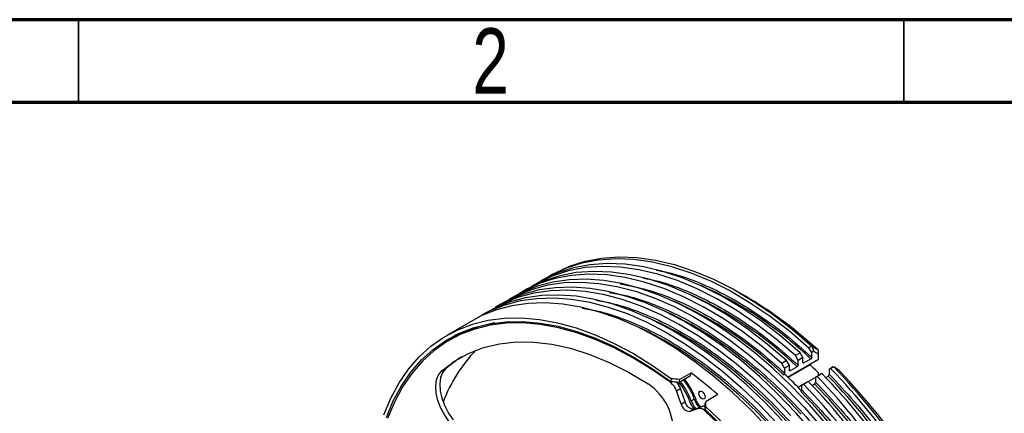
# Model space of a CAD drawing. Header units: millimetres. Extents: x 15 to 415, y 5 to 292.
# Tile 57 of 58: x 311 to 371, y 268 to 292. Entities that reach past the tile are written whole.
import ezdxf

# ---------------------------------------------------------------- set-up
doc = ezdxf.new("R2010")
doc.units = ezdxf.units.MM
doc.styles.add('SLDTEXTSTYLE0', font='TXT', dxfattribs={"width": 0.75})

msp = doc.modelspace()

# ---------------------------------------------------------------- linework, layer by layer
at = {"color": 7, "linetype": 'Continuous', "lineweight": 70}
for p, q in [((15, 292), (415, 292)), ((20, 287), (410, 287))]:
    msp.add_line(p, q, dxfattribs=at)
at = {"color": 7, "linetype": 'Continuous', "lineweight": 35}
for p, q in [((315, 287), (315, 292)), ((365, 287), (365, 292))]:
    msp.add_line(p, q, dxfattribs=at)
at = {"color": 7, "linetype": 'Continuous', "lineweight": 25}
for p, q in [((343.715825, 276.553305), (343.539048, 276.451207)), ((342.18376, 275.668453), (341.889132, 275.498289)), ((343.008718, 276.144912), (342.71409, 275.974748)), ((341.358802, 275.191994), (341.064174, 275.02183)), ((355.39738, 275.229948), (355.043638, 275.434036)), ((340.533844, 274.715535), (340.239216, 274.545372)), ((339.708886, 274.239077), (339.414258, 274.068913)), ((338.883928, 273.762618), (337.304723, 272.850539)), ((337.707136, 272.698021), (337.471434, 272.56189)), ((359.424544, 272.201983), (359.247768, 272.099885)), ((359.413611, 271.812635), (359.247768, 272.099885)), ((359.424544, 272.201983), (359.451489, 272.180689)), ((359.451489, 272.180689), (359.794702, 271.966356)), ((357.951702, 270.32267), (359.82609, 271.405232)), ((358.42281, 271.623426), (358.717438, 271.79359)), ((358.588653, 271.336177), (358.42281, 271.623426)), ((358.883281, 271.506341), (358.588653, 271.336177)), ((358.883281, 271.506341), (358.717438, 271.79359)), ((358.883281, 271.216387), (358.883281, 271.506341)), ((359.354685, 271.417564), (358.942206, 271.179334)), ((359.539029, 271.885071), (359.413611, 271.812635)), ((359.413611, 271.522682), (359.413611, 271.812635)), ((359.82609, 271.896135), (359.794702, 271.966356)), ((359.82609, 271.405232), (359.82609, 271.705929)), ((337.240578, 270.838327), (337.004876, 270.702196)), ((357.89248, 271.317131), (357.597852, 271.146967)), ((357.763695, 270.859718), (357.597852, 271.146967)), ((358.058323, 271.029882), (357.763695, 270.859718)), ((357.763695, 270.859718), (357.763695, 270.569765)), ((358.058323, 271.029882), (357.89248, 271.317131)), ((358.058323, 270.739929), (358.058323, 271.029882)), ((358.529727, 270.941105), (358.117248, 270.702876)), ((358.588653, 271.046224), (358.588653, 271.336177)), ((358.883281, 271.233884), (358.942206, 271.179334)), ((359.314669, 271.057593), (359.283915, 271.092096)), ((360.474271, 270.791583), (360.600007, 270.864202)), ((360.559915, 270.840994), (360.474271, 270.791583)), ((360.474271, 270.791583), (360.474271, 270.491338)), ((360.722637, 270.934975), (360.559915, 270.840994)), ((360.722637, 270.934975), (360.744867, 270.934787)), ((361.075416, 270.716653), (360.744867, 270.934787)), ((350.904159, 270.041472), (350.930124, 270.214605)), ((351.372903, 270.002185), (352.080009, 270.410579)), ((351.398865, 270.175299), (352.105972, 270.583693)), ((352.080009, 270.410579), (352.105972, 270.583693)), ((357.70477, 270.464646), (357.763695, 270.498679)), ((358.058323, 270.757425), (358.117248, 270.702876)), ((359.649313, 270.30363), (359.211808, 270.050946)), ((359.649313, 270.315124), (359.943941, 270.485288)), ((359.734957, 270.364535), (359.649313, 270.315124)), ((359.649313, 270.315124), (359.649313, 270.014879)), ((360.029585, 270.534699), (359.734957, 270.364535)), ((359.82609, 270.405728), (359.82609, 270.585868)), ((360.029585, 270.534699), (359.943941, 270.485288)), ((360.262251, 270.29603), (360.415346, 270.38445)), ((361.122452, 270.676904), (361.075416, 270.716653)), ((351.22349, 269.490819), (351.459192, 269.62695)), ((351.398865, 270.175299), (351.372903, 270.002185)), ((351.747928, 268.814183), (351.459192, 269.62695)), ((358.824355, 269.827171), (358.596681, 269.695676)), ((358.824355, 269.838665), (359.118983, 270.008829)), ((358.909999, 269.888076), (358.824355, 269.838665)), ((358.824355, 269.53842), (358.824355, 269.838665)), ((359.204627, 270.05824), (358.909999, 269.888076)), ((359.204627, 270.05824), (359.118983, 270.008829)), ((359.437293, 269.819571), (359.590388, 269.907991)), ((351.512226, 268.678052), (351.22349, 269.490819)), ((353.7177, 269.25732), (353.010593, 268.848927)), ((351.512226, 268.678052), (351.747928, 268.814183)), ((352.538867, 268.408328), (352.047501, 268.237547)), ((352.113598, 268.878557), (352.30216, 268.987462)), ((352.283204, 268.373678), (352.774569, 268.544459)), ((352.774569, 268.544459), (352.538867, 268.408328)), ((353.002172, 268.509412), (352.959613, 268.349934)), ((352.968039, 268.689466), (353.010593, 268.848927)), ((352.283204, 268.373678), (352.047501, 268.237547))]:
    msp.add_line(p, q, dxfattribs=at)
at = {"color": 8, "linetype": 'Continuous', "lineweight": 25}
for p, q in [((359.314669, 271.057593), (357.986015, 270.290222)), ((350.963229, 270.036726), (350.871139, 269.983539)), ((352.962649, 268.262328), (353.019819, 268.295347))]:
    msp.add_line(p, q, dxfattribs=at)
at = {"color": 7, "linetype": 'Continuous', "lineweight": 25, "flags": 128}
for points in [[(343.276988, 276.292683), (343.666026, 276.522918), (344.556649, 276.941731), (345.505378, 277.247253), (346.506871, 277.437763), (347.555488, 277.512188), (348.645325, 277.470108), (349.770245, 277.311762), (350.923912, 277.038041), (352.099832, 276.650486), (353.29138, 276.151279), (354.491849, 275.543232), (355.694477, 274.829768), (356.892493, 274.014906), (358.079151, 273.103233), (359.247768, 272.099885)], [(343.715825, 276.553305), (343.844099, 276.625732), (344.734714, 277.044337), (345.683415, 277.349672), (346.684862, 277.540018), (347.733417, 277.614303), (348.823176, 277.57211), (349.948004, 277.413674), (351.101568, 277.13989), (352.277374, 276.752297), (353.468801, 276.253079), (354.669144, 275.645045), (355.871642, 274.93162), (357.069527, 274.116818), (358.256055, 273.205229), (359.424544, 272.201983)], [(358.42281, 271.623426), (357.254193, 272.626775), (356.067536, 273.538447), (354.869519, 274.353309), (353.666891, 275.066773), (352.466422, 275.67482), (351.274874, 276.174027), (350.098955, 276.561582), (348.945287, 276.835304), (347.820367, 276.99365), (346.73053, 277.035729), (345.681913, 276.961304), (344.68042, 276.770794), (343.731691, 276.465273), (342.841068, 276.046459), (342.45203, 275.816225)], [(358.717438, 271.79359), (357.548821, 272.796938), (356.362163, 273.708611), (355.164147, 274.523473), (353.961519, 275.236937), (352.76105, 275.844984), (351.569501, 276.344191), (350.393582, 276.731746), (349.239915, 277.005467), (348.114995, 277.163814), (347.025158, 277.205893), (345.97654, 277.131468), (344.975047, 276.940958), (344.026319, 276.635436), (343.135696, 276.216623), (343.008718, 276.144912)], [(360.316856, 267.43979), (359.273711, 268.637821), (358.195886, 269.766929), (357.089061, 270.821162), (355.959074, 271.79496), (354.811879, 272.683192), (353.653526, 273.481175), (352.49012, 274.184701), (351.327795, 274.790062), (350.172678, 275.294066), (349.03086, 275.694057), (347.908359, 275.987926), (346.811093, 276.174123), (345.744846, 276.251668), (344.71524, 276.220151), (343.727702, 276.079738), (342.787438, 275.831169), (341.899406, 275.475756), (341.358802, 275.191994)], [(357.597852, 271.146967), (356.429235, 272.150316), (355.242578, 273.061988), (354.044562, 273.876851), (352.841933, 274.590314), (351.641464, 275.198361), (350.449916, 275.697568), (349.273997, 276.085123), (348.120329, 276.358845), (346.995409, 276.517191), (345.905572, 276.55927), (344.856955, 276.484845), (343.855462, 276.294335), (342.906733, 275.988814), (342.01611, 275.570001), (341.627072, 275.339766)], [(357.89248, 271.317131), (356.723863, 272.32048), (355.537205, 273.232152), (354.339189, 274.047015), (353.136561, 274.760478), (351.936092, 275.368525), (350.744544, 275.867732), (349.568624, 276.255287), (348.414957, 276.529009), (347.290037, 276.687355), (346.2002, 276.729434), (345.151583, 276.655009), (344.15009, 276.464499), (343.201361, 276.158978), (342.310738, 275.740164), (342.18376, 275.668453)], [(339.977156, 274.386848), (340.77982, 274.829133), (341.667853, 275.184547), (342.608116, 275.433115), (343.595654, 275.573528), (344.62526, 275.605045), (345.691507, 275.527501), (346.788773, 275.341303), (347.911274, 275.047435), (349.053093, 274.647444), (350.208209, 274.143439), (351.370534, 273.538078), (352.53394, 272.834552), (353.692293, 272.03657), (354.839488, 271.148338), (355.969476, 270.174539), (357.0763, 269.120307), (358.154125, 267.991199)], [(359.491898, 266.963331), (358.448753, 268.161363), (357.370928, 269.29047), (356.264103, 270.344703), (355.134116, 271.318502), (353.986921, 272.206734), (352.828568, 273.004716), (351.665162, 273.708242), (350.502837, 274.313603), (349.347721, 274.817607), (348.205902, 275.217598), (347.083401, 275.511467), (345.986135, 275.697665), (344.919888, 275.775209), (343.890282, 275.743692), (342.902744, 275.603279), (341.96248, 275.354711), (341.074448, 274.999297), (340.533844, 274.715535)], [(340.802114, 274.863307), (341.604778, 275.305592), (342.49281, 275.661006), (343.433074, 275.909574), (344.420612, 276.049987), (345.450218, 276.081504), (346.516465, 276.00396), (347.613731, 275.817762), (348.736232, 275.523893), (349.878051, 275.123902), (351.033167, 274.619898), (352.195492, 274.014537), (353.358898, 273.311011), (354.517251, 272.513029), (355.664446, 271.624797), (356.794434, 270.650998), (357.901258, 269.596765), (358.979083, 268.467658), (360.022228, 267.269626)], [(339.152198, 273.910389), (339.954862, 274.352675), (340.842895, 274.708088), (341.783158, 274.956656), (342.770696, 275.097069), (343.800302, 275.128586), (344.866549, 275.051042), (345.963815, 274.864844), (347.086316, 274.570976), (348.228135, 274.170985), (349.383251, 273.66698), (350.545576, 273.061619), (351.708982, 272.358093), (352.867335, 271.560111), (354.01453, 270.671879), (355.144518, 269.69808), (356.251342, 268.643848), (357.329167, 267.51474)], [(357.623795, 267.684904), (356.54597, 268.814012), (355.439146, 269.868244), (354.309158, 270.842043), (353.161963, 271.730275), (352.00361, 272.528257), (350.840204, 273.231783), (349.677879, 273.837144), (348.522763, 274.341149), (347.380944, 274.74114), (346.258443, 275.035008), (345.161177, 275.221206), (344.09493, 275.29875), (343.065324, 275.267233), (342.077786, 275.12682), (341.137522, 274.878252), (340.24949, 274.522839), (339.708886, 274.239077)], [(356.798837, 267.208445), (355.721012, 268.337553), (354.614188, 269.391785), (353.4842, 270.365584), (352.337005, 271.253816), (351.178652, 272.051798), (350.015246, 272.755324), (348.852921, 273.360685), (347.697805, 273.86469), (346.555986, 274.264681), (345.433485, 274.55855), (344.336219, 274.744747), (343.269972, 274.822291), (342.240366, 274.790774), (341.252828, 274.650361), (340.312565, 274.401793), (339.424532, 274.04638), (338.883928, 273.762618)], [(333.495598, 268.024324), (333.916354, 269.034905), (334.414839, 269.962015), (334.988423, 270.800759), (335.634076, 271.546709), (336.348392, 272.195929), (337.127598, 272.74499), (337.967582, 273.190995), (338.863909, 273.531588), (339.811849, 273.764973), (340.806396, 273.889917), (341.842301, 273.905761), (342.914096, 273.81242), (344.016123, 273.610388), (345.142564, 273.300731), (346.287473, 272.885084), (347.444807, 272.365641), (348.608455, 271.745143), (349.772275, 271.026867), (350.930124, 270.214605)], [(333.65183, 267.872843), (334.068251, 268.872803), (334.561576, 269.790172), (335.1292, 270.620111), (335.768129, 271.358238), (336.474992, 272.000659), (337.246056, 272.543983), (338.077255, 272.985344), (338.9642, 273.322412), (339.902213, 273.553408), (340.886342, 273.677114), (341.911394, 273.692876), (342.971959, 273.600612), (344.062442, 273.400808), (345.177087, 273.094518), (346.310013, 272.683359), (347.455239, 272.169502), (348.606724, 271.555657), (349.758389, 270.845063), (350.904159, 270.041472)], [(350.871139, 269.983539), (349.73201, 270.780594), (348.587142, 271.485267), (347.442558, 272.093852), (346.304279, 272.603146), (345.178296, 273.01047), (344.070531, 273.313681), (342.986814, 273.511182), (341.932847, 273.601936), (340.914174, 273.585464), (339.936156, 273.461853), (339.003937, 273.231754), (338.122424, 272.896378), (337.296254, 272.457488), (336.529774, 271.917394), (335.827017, 271.278937), (335.191679, 270.545478), (334.627105, 269.720874), (334.136264, 268.809465), (333.721739, 267.816046)], [(337.902744, 272.903574), (337.4122, 272.540686), (337.350292, 272.490388)], [(337.004876, 270.702196), (337.781109, 271.285989), (338.625836, 271.755853), (339.53373, 272.108826), (340.499065, 272.342682), (341.515751, 272.455945), (342.577377, 272.447902), (343.677246, 272.318602), (344.808423, 272.068862), (345.963773, 271.700256), (347.136008, 271.21511), (348.317736, 270.616483), (349.501503, 269.90815)], [(338.215111, 271.546378), (338.016811, 271.42212), (337.240578, 270.838327)], [(337.240578, 270.838327), (337.049953, 270.603281), (336.927601, 270.289753), (336.879174, 269.912222), (336.906907, 269.488122), (337.009519, 269.037037), (337.182273, 268.5798), (337.417189, 268.137526), (337.703421, 267.730638)], [(337.467718, 267.594507), (337.181487, 268.001395), (336.94657, 268.443669), (336.773817, 268.900906), (336.671204, 269.35199), (336.643471, 269.776091), (336.691899, 270.153622), (336.81425, 270.46715), (337.004876, 270.702196)], [(352.580664, 269.337192), (352.595017, 269.41221), (352.635892, 269.459227), (352.697066, 269.471086), (352.769225, 269.445981), (352.841385, 269.387733), (352.902559, 269.305212), (352.943434, 269.21098), (352.957787, 269.119382), (352.943434, 269.044364), (352.902559, 268.997347), (352.841385, 268.985488), (352.769225, 269.010593), (352.697066, 269.06884), (352.635892, 269.151361), (352.595017, 269.245594), (352.580664, 269.337192)], [(353.002172, 268.509412), (354.11049, 267.45673)], [(352.959613, 268.349934), (354.056299, 267.308095)], [(354.052317, 267.225194), (352.962649, 268.262328)]]:
    msp.add_lwpolyline(points, dxfattribs=at)
at = {"color": 8, "linetype": 'Continuous', "lineweight": 25, "flags": 128}
for points in [[(358.780422, 268.064679), (357.721076, 269.176899), (356.632827, 270.214881), (355.521522, 271.173051), (354.393133, 272.046259), (353.253721, 272.829814), (352.109408, 273.519506), (350.966343, 274.111629), (350.233239, 274.44001)], [(357.955464, 267.58822), (356.896118, 268.70044), (355.807869, 269.738423), (354.696564, 270.696592), (353.568175, 271.5698), (352.428763, 272.353355), (351.28445, 273.043047), (350.141385, 273.63517), (349.408281, 273.963551)], [(357.130507, 267.111762), (356.07116, 268.223981), (354.982911, 269.261964), (353.871606, 270.220133), (352.743217, 271.093341), (351.603805, 271.876896), (350.459492, 272.566588), (349.316427, 273.158712), (348.583324, 273.487092)]]:
    msp.add_lwpolyline(points, dxfattribs=at)
at = {"color": 8, "linetype": 'Continuous', "lineweight": 25}
for centre in [(343.402298, 254.788221), (342.57734, 254.311763), (341.752382, 253.835304)]:
    msp.add_arc(centre, 23.043735, 46.19027027, 66.18199593, dxfattribs=at)
at = {"color": 7, "linetype": 'Continuous', "lineweight": 25}
for centre, radius, start, end in [((342.627229, 253.429366), 25.265434, 47.19661789, 59.63946103), ((341.565167, 265.957609), 7.766438, 100.18108317, 119.78566347), ((345.475394, 265.699222), 8.946375, 135.704055, 159.65719447), ((340.640522, 250.298899), 27.922162, 46.59830916, 48.02602365), ((333.236715, 244.306929), 38.086925, 22.75335455, 44.16054302), ((333.410667, 244.407437), 38.090141, 22.7585296, 44.14176783), ((348.147386, 267.400368), 4.530343, 18.99192828, 38.12824353), ((334.998709, 248.153561), 28.209383, 48.42704003, 52.66755411), ((336.585463, 247.694729), 31.121337, 44.39066653, 47.11686629), ((332.411757, 243.83047), 38.086925, 22.75335455, 44.16054302), ((332.706385, 244.000634), 38.086925, 22.75335455, 44.16054302), ((333.705618, 244.577201), 37.140593, 22.56078889, 44.01549645), ((334.188988, 244.857889), 37.309959, 22.8115527, 43.78974925), ((347.592146, 267.044217), 3.442058, 354.81872468, 56.30898724), ((350.208353, 269.137225), 1.074957, 19.20431991, 51.93393507), ((350.401523, 269.250054), 1.122816, 19.6133006, 42.9520175), ((348.814844, 267.784726), 3.375497, 18.93112111, 41.09398629), ((348.63784, 267.682955), 3.675644, 18.98235908, 40.04315446), ((348.826402, 267.79186), 3.675644, 18.98235908, 40.04315446), ((331.586799, 243.354011), 38.086925, 22.75335455, 44.16054302), ((331.881427, 243.524175), 38.086925, 22.75335455, 44.16054302), ((332.88066, 244.100743), 37.140593, 22.56078889, 44.01549645), ((332.055702, 243.624284), 37.140593, 22.56078889, 44.01549645), ((352.05064, 268.786831), 0.549293, 191.42198408, 269.67261007), ((352.286342, 268.922962), 0.549293, 191.42198408, 269.67261007), ((353.753983, 269.481972), 1.847123, 199.02508487, 216.94130901), ((353.58895, 269.386964), 1.560494, 199.01396461, 218.95970142), ((353.774432, 269.494401), 1.557103, 198.99982302, 220.60056923), ((353.019881, 269.056043), 0.616058, 197.11920009, 239.9837857), ((352.622336, 267.962567), 0.453509, 41.37484601, 100.60579962), ((352.863763, 268.253914), 0.303928, 70.65375896, 107.06582779)]:
    msp.add_arc(centre, radius, start, end, dxfattribs=at)
for major_axis, ratio, start_param, end_param in [((31.93736, -2.032003), 0.529980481, 1.525496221, 1.540202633), ((31.608594, -2.011085), 0.529980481, 1.525496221, 1.540355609), ((2.766913, 27.420743), 0.111636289, 5.302052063, 5.31691145), ((2.795693, 27.705951), 0.111636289, 5.302205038, 5.31691145)]:
    msp.add_ellipse((348.876777, 253.358504), major_axis=major_axis, ratio=ratio, start_param=start_param, end_param=end_param, dxfattribs=at)
at = {"color": 8, "linetype": 'Continuous', "lineweight": 25}
for points, knots in [([(350.010211, 276.807598), (350.367497, 276.737458), (351.277076, 276.558893), (352.793053, 275.99286), (354.50859, 275.16356), (356.198914, 274.121485), (357.839723, 272.922762), (358.892629, 271.986131), (359.413611, 271.522682)], [0, 0, 0, 0, 0.118059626, 0.300556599, 0.48164118, 0.657816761, 0.830686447, 1, 1, 1, 1]), ([(349.185253, 276.331139), (349.542539, 276.260999), (350.452118, 276.082434), (351.968096, 275.516402), (353.683632, 274.687102), (355.373956, 273.645026), (357.014765, 272.446303), (358.067671, 271.509672), (358.588653, 271.046224)], [0, 0, 0, 0, 0.118059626, 0.300556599, 0.48164118, 0.657816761, 0.830686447, 1, 1, 1, 1]), ([(347.818224, 275.9741), (348.354591, 275.87187), (349.442564, 275.664507), (351.142505, 275.042975), (352.858838, 274.209857), (354.548955, 273.16877), (356.189817, 271.969795), (357.242717, 271.033197), (357.763695, 270.569765)], [0, 0, 0, 0, 0.167505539, 0.339770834, 0.510702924, 0.677001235, 0.840178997, 1, 1, 1, 1]), ([(346.339048, 274.976666), (346.639255, 274.927735), (347.416498, 274.801051), (348.69219, 274.392412), (350.141156, 273.792263), (351.575609, 273.037805), (353.009606, 272.134626), (354.460056, 271.065074), (355.913648, 269.830586), (357.370249, 268.415695), (358.794253, 266.845232), (360.172369, 265.121069), (361.474766, 263.27146), (362.678691, 261.323043), (363.764089, 259.306239), (364.714624, 257.253641), (365.518677, 255.198227), (366.166422, 253.180156), (366.663864, 251.211222), (367.003871, 249.33671), (367.212095, 247.541898), (367.23721, 246.423633), (367.249768, 245.864488)], [0, 0, 0, 0, 0.031927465, 0.082661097, 0.130517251, 0.178377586, 0.226233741, 0.274094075, 0.324823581, 0.375557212, 0.427988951, 0.481248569, 0.535074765, 0.589188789, 0.643302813, 0.697129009, 0.750388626, 0.802820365, 0.85354987, 0.904283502, 0.952140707, 1, 1, 1, 1]), ([(347.164006, 275.453124), (347.464213, 275.404193), (348.241456, 275.27751), (349.517148, 274.868871), (350.966114, 274.268721), (352.400567, 273.514264), (353.834564, 272.611085), (355.285014, 271.541533), (356.738606, 270.307044), (358.195207, 268.892154), (359.619211, 267.321691), (360.997326, 265.597528), (362.299724, 263.747919), (363.503649, 261.799502), (364.589047, 259.782698), (365.539582, 257.730099), (366.343635, 255.674686), (366.99138, 253.656615), (367.488822, 251.687681), (367.828829, 249.813169), (368.037053, 248.018357), (368.062168, 246.900091), (368.074726, 246.340946)], [0, 0, 0, 0, 0.031927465, 0.082661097, 0.130517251, 0.178377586, 0.226233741, 0.274094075, 0.324823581, 0.375557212, 0.427988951, 0.481248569, 0.535074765, 0.589188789, 0.643302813, 0.697129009, 0.750388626, 0.802820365, 0.85354987, 0.904283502, 0.952140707, 1, 1, 1, 1]), ([(345.51409, 274.500207), (345.814297, 274.451276), (346.59154, 274.324592), (347.867232, 273.915953), (349.316198, 273.315804), (350.750651, 272.561346), (352.184648, 271.658168), (353.635098, 270.588615), (355.08869, 269.354127), (356.545291, 267.939237), (357.969295, 266.368773), (359.347411, 264.64461), (360.649808, 262.795001), (361.853733, 260.846584), (362.939131, 258.82978), (363.889667, 256.777182), (364.693719, 254.721769), (365.341464, 252.703697), (365.838906, 250.734763), (366.178913, 248.860251), (366.387137, 247.065439), (366.412252, 245.947174), (366.42481, 245.388029)], [0, 0, 0, 0, 0.031927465, 0.082661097, 0.130517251, 0.178377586, 0.226233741, 0.274094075, 0.324823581, 0.375557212, 0.427988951, 0.481248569, 0.535074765, 0.589188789, 0.643302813, 0.697129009, 0.750388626, 0.802820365, 0.85354987, 0.904283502, 0.952140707, 1, 1, 1, 1])]:
    msp.add_open_spline(points, degree=3, knots=knots, dxfattribs=at)
at = {"color": 7, "linetype": 'Continuous', "lineweight": 25}
for points, knots in [([(359.539029, 271.885071), (359.531742, 271.909707), (359.513523, 271.971298), (359.484348, 272.069838), (359.462442, 272.143738), (359.451489, 272.180689)], [0, 0, 0, 0, 0.2499999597, 0.6249999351, 1, 1, 1, 1]), ([(359.413611, 271.522682), (359.412916, 271.514014), (359.411525, 271.49667), (359.400634, 271.468462), (359.384749, 271.443269), (359.368341, 271.426331), (359.358171, 271.419802), (359.354685, 271.417564)], [0, 0, 0, 0, 0.227010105, 0.454181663, 0.676378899, 0.889091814, 1, 1, 1, 1]), ([(359.82609, 271.705929), (359.778261, 271.73581), (359.682602, 271.795572), (359.586887, 271.855238), (359.539029, 271.885071)], [0, 0, 0, 0, 0.499999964, 1, 1, 1, 1]), ([(359.82609, 271.705929), (359.82609, 271.737624), (359.82609, 271.801014), (359.82609, 271.864428), (359.82609, 271.896135)], [0, 0, 0, 0, 0.4999998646, 1, 1, 1, 1]), ([(358.588653, 271.046224), (358.587958, 271.037555), (358.586568, 271.020211), (358.575676, 270.992003), (358.559792, 270.96681), (358.543383, 270.949873), (358.533213, 270.943343), (358.529727, 270.941105)], [0, 0, 0, 0, 0.2270101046, 0.4541816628, 0.6763788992, 0.889091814, 1, 1, 1, 1]), ([(358.942206, 271.179334), (358.935793, 271.176369), (358.92297, 271.170441), (358.905808, 271.171989), (358.892484, 271.181291), (358.884581, 271.196851), (358.88368, 271.210389), (358.883281, 271.216387)], [0, 0, 0, 0, 0.203225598, 0.406315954, 0.613215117, 0.828608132, 1, 1, 1, 1]), ([(360.600007, 270.864202), (360.62044, 270.875995), (360.661306, 270.89958), (360.702193, 270.923177), (360.722637, 270.934975)], [0, 0, 0, 0, 0.49999977, 1, 1, 1, 1]), ([(357.763695, 270.569765), (357.763, 270.561096), (357.76161, 270.543752), (357.750718, 270.515544), (357.734834, 270.490351), (357.718425, 270.473414), (357.708255, 270.466884), (357.70477, 270.464646)], [0, 0, 0, 0, 0.2270101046, 0.4541816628, 0.6763788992, 0.889091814, 1, 1, 1, 1]), ([(358.117248, 270.702876), (358.110835, 270.69991), (358.098012, 270.693982), (358.08085, 270.69553), (358.067526, 270.704832), (358.059623, 270.720393), (358.058722, 270.73393), (358.058323, 270.739929)], [0, 0, 0, 0, 0.203225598, 0.406315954, 0.613215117, 0.828608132, 1, 1, 1, 1]), ([(360.415346, 270.38445), (360.421646, 270.388822), (360.434241, 270.39756), (360.45113, 270.418632), (360.464435, 270.443169), (360.4728, 270.468689), (360.473803, 270.484132), (360.474271, 270.491338)], [0, 0, 0, 0, 0.1970927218, 0.3939846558, 0.5964305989, 0.8116884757, 1, 1, 1, 1]), ([(360.474271, 270.491338), (360.985724, 269.949174), (362.012315, 268.860939), (363.458894, 267.045275), (364.818481, 265.115697), (366.059699, 263.087366), (367.178818, 260.99859), (367.802988, 259.57467), (368.113953, 258.865267)], [0, 0, 0, 0, 0.165550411, 0.332293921, 0.499999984, 0.667694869, 0.834444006, 1, 1, 1, 1]), ([(359.590388, 269.907991), (359.596688, 269.912363), (359.609283, 269.921101), (359.626172, 269.942173), (359.639477, 269.96671), (359.647842, 269.99223), (359.648845, 270.007673), (359.649313, 270.014879)], [0, 0, 0, 0, 0.197092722, 0.393984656, 0.596430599, 0.811688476, 1, 1, 1, 1]), ([(359.649313, 270.014879), (360.160766, 269.472715), (361.187358, 268.38448), (362.633936, 266.568816), (363.993523, 264.639238), (365.234741, 262.610907), (366.35386, 260.522131), (366.978031, 259.098211), (367.288995, 258.388808)], [0, 0, 0, 0, 0.165550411, 0.332293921, 0.499999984, 0.667694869, 0.834444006, 1, 1, 1, 1]), ([(358.76543, 269.431533), (358.77173, 269.435904), (358.784325, 269.444642), (358.801214, 269.465714), (358.814519, 269.490251), (358.822884, 269.515771), (358.823887, 269.531214), (358.824355, 269.53842)], [0, 0, 0, 0, 0.1970927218, 0.3939846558, 0.5964305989, 0.8116884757, 1, 1, 1, 1]), ([(358.824355, 269.53842), (359.335808, 268.996256), (360.3624, 267.908021), (361.808978, 266.092358), (363.168565, 264.162779), (364.409783, 262.134448), (365.528902, 260.045672), (366.153073, 258.621753), (366.464037, 257.912349)], [0, 0, 0, 0, 0.165550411, 0.332293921, 0.499999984, 0.667694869, 0.834444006, 1, 1, 1, 1])]:
    msp.add_open_spline(points, degree=3, knots=knots, dxfattribs=at)

# ---------------------------------------------------------------- texts
at = {"color": 7, "linetype": 'Continuous', "lineweight": 0, "insert": (339.960037, 291.475836), "char_height": 3.96875, "attachment_point": 2, "style": 'SLDTEXTSTYLE0'}
msp.add_mtext('2', dxfattribs=at)

doc.saveas('drawing.dxf')
